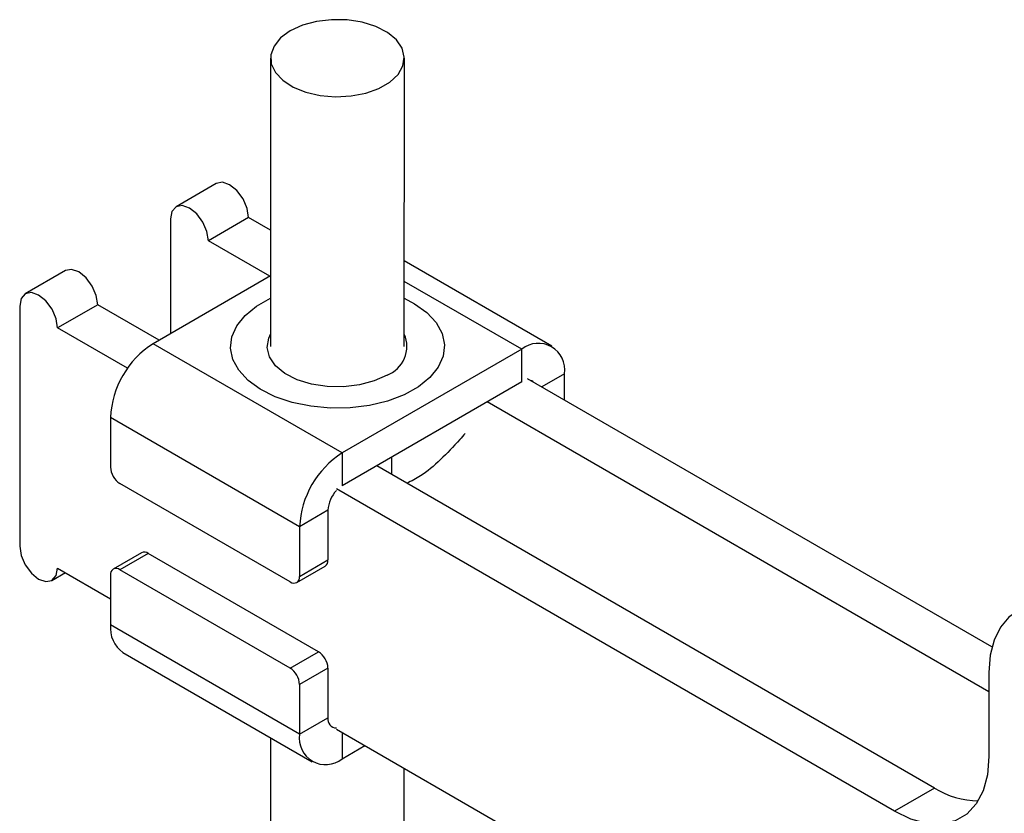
# Model space of a CAD drawing. Extents: x 48 to 577, y 21 to 436.
# Tile 10 of 11: x 476 to 531, y 334 to 379. Entities that reach past the tile are written whole.
import ezdxf

# ---------------------------------------------------------------- set-up
doc = ezdxf.new("R2010")
doc.units = 0
doc.header["$LTSCALE"] = 1.5
doc.layers.get('0').update_dxf_attribs({"linetype": 'CONTINUOUS'})

msp = doc.modelspace()

# ---------------------------------------------------------------- linework, layer by layer
at = {"color": 7, "linetype": 'CONTINUOUS'}
for p, q in [((489.764756, 376.720509), (489.762381, 360.554372)), ((497.262381, 360.55327), (497.264755, 376.719408)), ((486.716409, 369.692503), (484.462506, 368.391352)), ((484.151787, 367.704793), (484.150838, 361.273619)), ((488.52701, 367.780915), (486.273107, 366.479764)), ((489.763338, 367.066956), (488.52701, 367.780915)), ((489.720533, 364.488933), (486.273107, 366.479764)), ((505.541206, 360.566781), (497.263084, 365.34726)), ((478.257645, 364.809362), (476.003742, 363.508212)), ((489.762962, 364.513429), (483.170944, 360.707938)), ((475.693022, 362.821652), (475.691043, 349.349871)), ((480.068246, 362.897774), (477.814343, 361.596623)), ((483.515671, 360.906942), (480.068246, 362.897774)), ((481.738978, 359.330211), (477.814343, 361.596623)), ((493.777547, 354.582797), (483.170944, 360.707938)), ((503.853818, 360.399705), (493.777547, 354.582797)), ((503.853546, 358.562645), (503.853818, 360.399705)), ((506.239684, 357.552136), (506.239897, 359.021804)), ((503.853546, 358.562645), (493.777274, 352.745738)), ((530.222092, 343.702688), (504.171744, 358.746337)), ((530.053289, 341.197427), (501.917841, 357.445187)), ((480.784055, 356.574656), (480.783644, 353.788447)), ((491.390654, 350.449518), (480.784055, 356.574656)), ((493.777547, 354.582797), (493.777274, 352.745738)), ((496.558855, 353.374717), (496.558998, 354.351593)), ((527.002456, 335.794036), (495.712979, 353.863196)), ((490.859825, 347.357213), (481.313884, 352.869837)), ((524.748554, 334.492886), (493.459076, 352.562046)), ((492.981645, 351.367978), (491.390654, 350.449518)), ((492.981645, 351.367978), (492.981238, 348.581767)), ((491.390654, 350.449518), (491.390247, 347.663307)), ((482.529105, 348.987885), (480.938115, 348.069425)), ((482.904164, 348.950703), (481.313173, 348.032243)), ((492.450105, 343.438078), (482.904164, 348.950703)), ((491.390247, 347.663307), (492.981238, 348.581767)), ((477.812363, 348.124843), (480.782562, 346.409602)), ((490.859114, 342.519619), (481.313173, 348.032243)), ((491.234888, 347.320028), (492.825878, 348.238487)), ((477.50164, 347.438285), (478.251568, 347.87121)), ((480.782755, 347.726145), (480.782344, 344.939937)), ((491.388947, 338.814797), (480.782344, 344.939937)), ((481.481039, 343.394958), (492.087639, 337.26982)), ((490.859114, 342.519619), (492.450105, 343.438078)), ((492.980345, 342.519467), (491.389354, 341.601008)), ((492.980345, 342.519467), (492.979938, 339.733256)), ((530.053446, 342.268976), (530.052753, 337.553852)), ((491.389354, 341.601008), (491.388947, 338.814797)), ((491.388947, 338.814797), (492.979938, 339.733256)), ((493.457101, 339.090263), (535.353175, 314.895967)), ((489.759157, 338.61448), (489.758007, 330.793985)), ((493.775026, 337.436896), (495.047807, 338.171656)), ((497.258007, 330.792883), (497.258904, 336.894784)), ((527.002456, 335.794036), (524.748554, 334.492886))]:
    msp.add_line(p, q, dxfattribs=at)
at = {"color": 8, "linetype": 'CONTINUOUS'}
for p, q in [((503.853818, 360.399705), (497.262919, 364.205841)), ((506.239897, 359.021804), (504.967099, 358.287033)), ((493.775244, 338.906541), (493.775026, 337.436896))]:
    msp.add_line(p, q, dxfattribs=at)
at = {"color": 7, "linetype": 'CONTINUOUS', "flags": 128}
for points in [[(492.544185, 374.628634), (493.40569, 374.555688), (494.273072, 374.59942), (495.099576, 374.757468), (495.840641, 375.021316), (496.456317, 375.376738), (496.913412, 375.804573), (497.187284, 376.281758), (497.263171, 376.782565), (497.136978, 377.279997), (496.815511, 377.747238), (496.3161, 378.159098), (495.665667, 378.493372), (494.899279, 378.732042), (494.05825, 378.862241), (493.187923, 378.876946), (492.335214, 378.775369), (491.546093, 378.562985), (490.863106, 378.251243), (490.323068, 377.856947), (489.955097, 377.401357), (489.779027, 376.909032), (489.804349, 376.406516), (490.029703, 375.920895), (490.442935, 375.478353), (491.021772, 375.102747), (491.735005, 374.814324), (492.544185, 374.628634)], [(488.52701, 367.780915), (488.446341, 368.296215), (488.216476, 368.826316), (487.872412, 369.290513), (487.46653, 369.618136), (487.060616, 369.759311), (486.716476, 369.69254), (486.716409, 369.692503)], [(486.273107, 366.479764), (486.192438, 366.995064), (485.962573, 367.525165), (485.618509, 367.989363), (485.212627, 368.316986), (484.806713, 368.458161), (484.462574, 368.39139), (484.23259, 368.126845), (484.151787, 367.704793)], [(480.068246, 362.897774), (479.987576, 363.413074), (479.757712, 363.943175), (479.413647, 364.407372), (479.007765, 364.734995), (478.601851, 364.87617), (478.257712, 364.8094), (478.257645, 364.809362)], [(477.814343, 361.596623), (477.733674, 362.111923), (477.503809, 362.642025), (477.159744, 363.106222), (476.753862, 363.433845), (476.347949, 363.57502), (476.003809, 363.508249), (475.773826, 363.243704), (475.693022, 362.821652)], [(497.262779, 363.257599), (497.838363, 362.953953), (498.528667, 362.454049), (499.04815, 361.889434), (499.379114, 361.279339), (499.510297, 360.644535), (499.437229, 360.006642), (499.162392, 359.387385), (498.695158, 358.807846), (498.051425, 358.287767), (497.253124, 357.844854), (496.327436, 357.494191), (495.305883, 357.247722), (494.223254, 357.113838), (493.116419, 357.097097), (492.023068, 357.198072), (490.98043, 357.413323), (490.024018, 357.73552), (489.1864, 358.153689), (488.496095, 358.653593), (487.976612, 359.218208), (487.645648, 359.828303), (487.514465, 360.463107), (487.587533, 361.101), (487.86237, 361.720257), (488.329604, 362.299795), (488.973337, 362.819876), (489.762779, 363.258701)], [(496.296616, 358.945972), (495.579477, 358.618642), (494.750903, 358.395638), (493.855555, 358.288984), (492.941711, 358.304425), (492.05863, 358.441133), (491.253922, 358.691737), (490.570969, 359.042726), (490.04659, 359.475176), (489.709048, 359.96578), (489.576546, 360.488084), (489.656228, 361.013931), (489.762484, 361.247572)], [(504.489897, 358.562609), (504.416007, 358.618339), (504.330815, 358.654476)], [(475.691043, 349.349871), (475.771712, 348.834571), (476.001573, 348.304473), (476.345637, 347.840275), (476.751523, 347.51265), (477.157433, 347.371477), (477.501572, 347.438247), (477.731556, 347.702793), (477.812363, 348.124843)], [(540.660048, 336.143839), (540.587866, 337.193508), (540.372992, 338.298086), (540.021289, 339.427439), (539.542349, 340.550763), (538.949237, 341.637417), (538.258131, 342.657759), (537.487883, 343.583958), (536.659503, 344.390749), (535.795587, 345.056123), (534.9197, 345.561935), (534.055736, 345.894382), (533.22726, 346.044398), (532.456869, 346.007894), (531.765581, 345.785861), (531.17225, 345.384359), (530.693061, 344.814338), (530.341086, 344.091346), (530.125924, 343.235107), (530.053446, 342.268976)], [(530.052753, 337.553852), (529.972028, 336.53704), (529.732618, 335.644176), (529.341796, 334.902391), (528.811438, 334.334225), (528.15766, 333.956939), (527.400324, 333.782), (526.562443, 333.81472), (525.669476, 334.054106), (524.748554, 334.492886)]]:
    msp.add_lwpolyline(points, dxfattribs=at)
at = {"color": 7, "linetype": 'CONTINUOUS'}
for centre, radius, start, end in [((495.684666, 360.55591), 1.722319, 290.8121801, 23.6374789), ((485.966125, 356.337944), 5.187474, 122.6042232, 177.3845971), ((504.785384, 359.257966), 1.473561, 350.7776237, 129.2116423), ((496.572745, 350.212789), 5.187494, 122.6042863, 177.3844245), ((481.935066, 353.840733), 1.152608, 182.5999884, 237.3887971), ((494.720401, 351.285746), 1.740699, 136.436609, 177.2923008), ((482.685941, 348.659689), 0.363744, 53.1348571, 115.5418498), ((492.605792, 348.544888), 0.377252, 305.6894029, 5.6098762), ((481.106075, 347.778498), 0.327531, 50.7798729, 189.1976081), ((491.066925, 347.61096), 0.327533, 230.7799468, 9.19661), ((482.471556, 344.773382), 1.697403, 174.3688865, 234.2995014), ((491.828928, 342.467184), 1.152603, 2.5998618, 57.3889237), ((490.237937, 341.548725), 1.152603, 2.5998618, 57.3889237), ((493.457199, 339.651211), 0.484262, 170.2456972, 269.9892726), ((492.843461, 338.578634), 1.473561, 170.7776226, 309.2116409), ((529.510492, 339.785485), 4.714011, 237.8567044, 269.2987721)]:
    msp.add_arc(centre, radius, start, end, dxfattribs=at)
msp.add_open_spline([(500.666877, 355.682786), (500.568535, 355.56576), (500.118826, 355.03061), (499.289251, 354.174296), (498.281912, 353.31001), (497.662452, 353.008678), (497.407481, 352.88465)], degree=3, knots=[0, 0, 0, 0, 0.092663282, 0.42374039, 0.762810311, 1, 1, 1, 1], dxfattribs=at)

doc.saveas('drawing.dxf')
